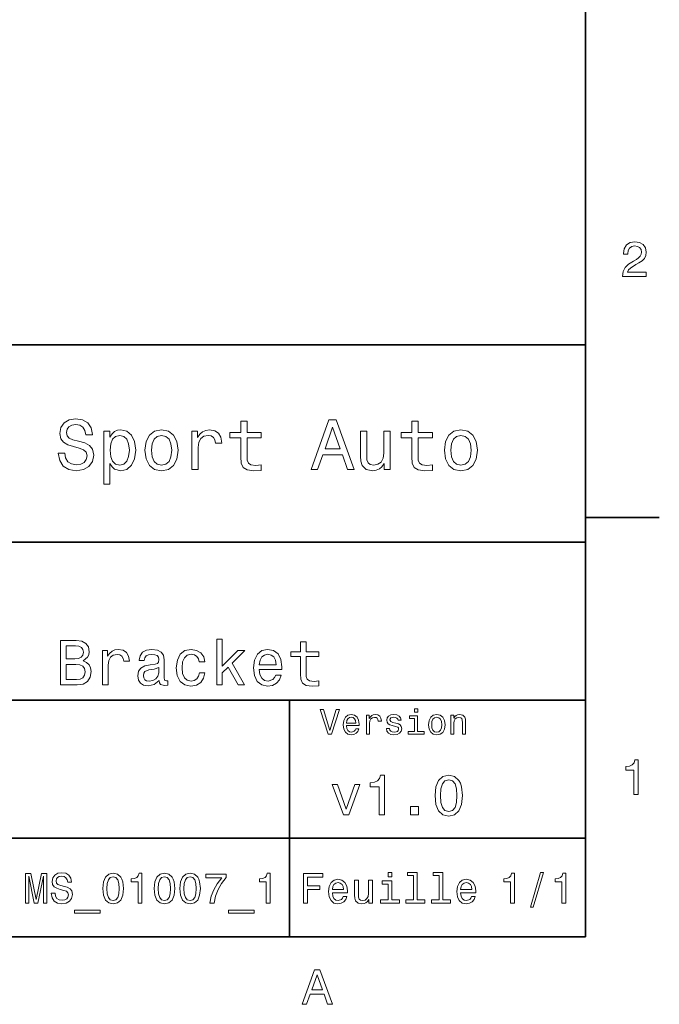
# Model space of a CAD drawing. Extents: x 0 to 297, y 0 to 210.
# Tile 8 of 9: x 230 to 294, y 3 to 103. Entities that reach past the tile are written whole.
import ezdxf

# ---------------------------------------------------------------- set-up
doc = ezdxf.new("R2010")
doc.units = 0

msp = doc.modelspace()

# ---------------------------------------------------------------- linework, layer by layer
at = {"color": 7, "lineweight": 35}
for p, q in [((287, 10), (287, 200)), ((97, 70), (287, 70)), ((287, 70), (287, 10)), ((162, 50), (287, 50)), ((162, 34), (287, 34)), ((257, 10), (257, 34)), ((162, 20), (287, 20)), ((10, 10), (287, 10)), ((97, 10), (287, 10))]:
    msp.add_line(p, q, dxfattribs=at)
at = {"color": 7, "lineweight": 35, "ltscale": 0.1875}
msp.add_line((287, 52.5), (294.5, 52.5), dxfattribs=at)
at = {"color": 7, "lineweight": 13}
for points in [[(290.76947, 76.916786), (293.175079, 76.916786), (293.175079, 77.350502), (291.273773, 77.350502), (291.3797, 77.587532), (291.561249, 77.784218), (292.121033, 78.142288), (292.418579, 78.293587), (292.751434, 78.510445), (292.988464, 78.762604), (293.124634, 79.060158), (293.175079, 79.398056), (293.089355, 79.821686), (292.852325, 80.154541), (292.489197, 80.366356), (292.020172, 80.442001), (291.536041, 80.35627), (291.167877, 80.119232), (290.930847, 79.740997), (290.850159, 79.241714), (290.850159, 79.171112), (291.309082, 79.171112), (291.309082, 79.211456), (291.354462, 79.554398), (291.490631, 79.806557), (291.707489, 79.967941), (291.994965, 80.023415), (292.287476, 79.972984), (292.504333, 79.846901), (292.645538, 79.650215), (292.695984, 79.403099), (292.660675, 79.171112), (292.56485, 78.974426), (292.403473, 78.802956), (292.181549, 78.651657), (291.884003, 78.490273), (291.389771, 78.177589), (291.041779, 77.844742), (290.835022, 77.441284), (290.76947, 76.931915)], [(234.20462, 59.030979), (233.548996, 59.030979), (233.693085, 58.267288), (234.053314, 57.70533), (234.608078, 57.366714), (235.357361, 57.244236), (236.099426, 57.359509), (236.654175, 57.67651), (237.007202, 58.17363), (237.136902, 58.82925), (237.028824, 59.420029), (236.726227, 59.801872), (236.236313, 60.054031), (235.580704, 60.241352), (235.018738, 60.378242), (234.651306, 60.536743), (234.442368, 60.767288), (234.377533, 61.127522), (234.442368, 61.451729), (234.629684, 61.696686), (234.917877, 61.862389), (235.314133, 61.920029), (235.71759, 61.84798), (236.034592, 61.653458), (236.24353, 61.32925), (236.344391, 60.889767), (237, 60.889767), (237, 60.904179), (236.884735, 61.581409), (236.546112, 62.085732), (236.01297, 62.402737), (235.292511, 62.510807), (234.644104, 62.402737), (234.139771, 62.100143), (233.815567, 61.631844), (233.700287, 61.026657), (233.793961, 60.486309), (234.067734, 60.118874), (234.5, 59.873917), (235.09079, 59.6866), (235.674362, 59.520893), (236.113831, 59.362389), (236.380402, 59.131844), (236.47406, 58.757202), (236.387619, 58.375359), (236.164276, 58.087173), (235.825653, 57.907059), (235.386169, 57.849422), (234.896255, 57.928673), (234.521622, 58.159222), (234.283875, 58.533859)], [(252.05043, 60.579971), (252.05043, 58.64193), (252.093658, 58.015129), (252.29538, 57.582851), (252.698853, 57.330688), (253.383286, 57.244236), (254.132568, 57.280258), (254.132568, 57.827808), (253.585022, 57.78458), (253.087891, 57.842216), (252.82132, 58.022331), (252.706055, 58.324928), (252.684448, 58.75), (252.684448, 60.579971), (254.132568, 60.579971), (254.132568, 61.120316), (252.684448, 61.120316), (252.684448, 62.251438), (252.05043, 62.251438), (252.05043, 61.120316), (250.955322, 61.120316), (250.955322, 60.579971)], [(259.175781, 57.381123), (259.838623, 57.381123), (260.364563, 58.850864), (262.360229, 58.850864), (262.886169, 57.381123), (263.563416, 57.381123), (261.733429, 62.388329), (260.998566, 62.388329)], [(269.399109, 60.579971), (269.399109, 58.64193), (269.442352, 58.015129), (269.644073, 57.582851), (270.047546, 57.330688), (270.731995, 57.244236), (271.481262, 57.280258), (271.481262, 57.827808), (270.933716, 57.78458), (270.436584, 57.842216), (270.170013, 58.022331), (270.054749, 58.324928), (270.033142, 58.75), (270.033142, 60.579971), (271.481262, 60.579971), (271.481262, 61.120316), (270.033142, 61.120316), (270.033142, 62.251438), (269.399109, 62.251438), (269.399109, 61.120316), (268.304016, 61.120316), (268.304016, 60.579971)], [(238.786743, 60.652016), (238.786743, 61.25), (238.15274, 61.25), (238.15274, 55.882565), (238.786743, 55.882565), (238.786743, 57.971901), (239.010101, 57.633286), (239.262253, 57.409943), (239.896271, 57.244236), (240.50145, 57.381123), (240.976959, 57.791786), (241.286743, 58.440201), (241.402023, 59.319164), (241.286743, 60.190922), (240.976959, 60.839336), (240.50145, 61.242794), (239.896271, 61.386887), (239.550446, 61.343658), (239.255051, 61.206772), (239.002899, 60.976223)], [(242.338623, 59.311958), (242.453888, 58.432995), (242.785309, 57.78458), (243.311249, 57.381123), (244.017303, 57.244236), (244.716141, 57.381123), (245.242081, 57.777374), (245.573486, 58.425793), (245.695969, 59.311958), (245.573486, 60.190922), (245.242081, 60.846542), (244.716141, 61.242794), (244.017303, 61.386887), (243.311249, 61.242794), (242.785309, 60.839336), (242.453888, 60.190922)], [(247.100861, 57.381123), (247.734863, 57.381123), (247.734863, 59.592937), (247.799713, 60.12608), (247.994232, 60.507923), (248.311249, 60.738472), (248.736313, 60.817722), (249.053314, 60.767288), (249.291077, 60.623199), (249.435165, 60.378242), (249.485596, 60.046829), (250.126801, 60.046829), (250.040344, 60.630402), (249.802597, 61.048271), (249.406342, 61.30043), (248.865997, 61.386887), (248.498566, 61.32925), (248.181549, 61.185158), (247.900574, 60.940201), (247.677246, 60.608788), (247.677246, 61.25), (247.100861, 61.25)], [(260.595093, 59.463257), (261.365997, 61.667866), (262.136902, 59.463257)], [(267.194519, 61.25), (266.560516, 61.25), (266.560516, 59.016571), (266.488464, 58.497837), (266.279541, 58.123196), (265.955322, 57.892651), (265.530243, 57.820602), (265.19165, 57.878242), (264.975494, 58.051151), (264.853027, 58.346542), (264.824219, 58.764408), (264.824219, 61.25), (264.190186, 61.25), (264.190186, 58.706772), (264.211792, 58.195244), (264.348694, 57.770172), (264.766571, 57.381123), (265.436584, 57.244236), (265.796814, 57.294666), (266.106628, 57.424351), (266.373199, 57.647694), (266.589325, 57.971901), (266.589325, 57.381123), (267.194519, 57.381123)], [(272.698853, 59.311958), (272.814117, 58.432995), (273.145508, 57.78458), (273.671448, 57.381123), (274.377502, 57.244236), (275.076355, 57.381123), (275.602295, 57.777374), (275.933716, 58.425793), (276.056183, 59.311958), (275.933716, 60.190922), (275.602295, 60.846542), (275.076355, 61.242794), (274.377502, 61.386887), (273.671448, 61.242794), (273.145508, 60.839336), (272.814117, 60.190922)], [(239.788193, 57.8134), (239.363129, 57.907059), (239.053314, 58.195244), (238.858795, 58.663544), (238.793945, 59.319164), (238.858795, 59.967579), (239.053314, 60.435879), (239.363129, 60.716858), (239.788193, 60.817722), (240.177246, 60.716858), (240.48703, 60.428673), (240.681564, 59.960373), (240.753601, 59.319164), (240.681564, 58.67075), (240.48703, 58.195244), (240.177246, 57.907059)], [(242.98703, 59.319164), (243.05188, 59.967579), (243.253601, 60.435879), (243.57782, 60.72406), (244.017303, 60.824928), (244.449585, 60.72406), (244.773773, 60.443081), (244.97551, 59.967579), (245.047546, 59.319164), (244.97551, 58.663544), (244.773773, 58.188038), (244.449585, 57.899853), (244.017303, 57.806194), (243.57782, 57.899853), (243.253601, 58.188038), (243.05188, 58.663544)], [(273.34726, 59.319164), (273.412109, 59.967579), (273.613831, 60.435879), (273.938019, 60.72406), (274.377502, 60.824928), (274.809784, 60.72406), (275.134003, 60.443081), (275.335724, 59.967579), (275.407776, 59.319164), (275.335724, 58.663544), (275.134003, 58.188038), (274.809784, 57.899853), (274.377502, 57.806194), (273.938019, 57.899853), (273.613831, 58.188038), (273.412109, 58.663544)], [(236.069168, 37.961815), (236.523056, 38.337894), (236.639771, 38.590778), (236.67868, 38.902016), (236.594391, 39.388329), (236.341507, 39.738472), (235.932999, 39.95245), (235.362396, 40.030258), (233.760803, 40.030258), (233.760803, 35.530258), (235.453171, 35.530258), (236.056198, 35.621037), (236.503601, 35.886887), (236.782425, 36.308357), (236.879684, 36.87896), (236.82132, 37.261528), (236.66571, 37.57925), (236.412827, 37.812679)], [(249.608063, 35.530258), (250.17868, 35.530258), (250.17868, 36.755764), (250.775208, 37.332851), (251.799713, 35.530258), (252.44165, 35.530258), (251.164261, 37.728386), (252.47406, 39.012245), (251.754318, 39.012245), (250.17868, 37.443081), (250.17868, 40.185879), (249.608063, 40.185879)], [(258.102295, 38.409222), (258.102295, 36.664986), (258.141205, 36.100864), (258.322754, 35.711815), (258.685883, 35.484871), (259.30188, 35.407059), (259.976227, 35.43948), (259.976227, 35.932274), (259.483429, 35.893372), (259.036011, 35.945244), (258.796112, 36.107349), (258.692383, 36.379681), (258.672913, 36.762245), (258.672913, 38.409222), (259.976227, 38.409222), (259.976227, 38.895531), (258.672913, 38.895531), (258.672913, 39.913544), (258.102295, 39.913544), (258.102295, 38.895531), (257.116699, 38.895531), (257.116699, 38.409222)], [(235.239197, 38.162823), (234.357361, 38.162823), (234.357361, 39.492073), (235.291077, 39.492073), (235.641205, 39.453171), (235.887604, 39.336452), (236.036743, 39.135445), (236.088623, 38.837173), (236.030258, 38.538902), (235.874634, 38.331409), (235.608795, 38.201729)], [(238.033859, 35.530258), (238.604462, 35.530258), (238.604462, 37.520893), (238.662827, 38.000721), (238.837891, 38.344379), (239.123199, 38.551872), (239.505768, 38.623199), (239.791077, 38.577808), (240.005051, 38.448124), (240.134735, 38.227665), (240.180115, 37.929394), (240.757202, 37.929394), (240.679398, 38.454609), (240.465424, 38.830692), (240.108795, 39.057636), (239.622482, 39.135445), (239.291794, 39.083572), (239.006485, 38.953888), (238.753601, 38.733429), (238.552597, 38.435158), (238.552597, 39.012245), (238.033859, 39.012245)], [(243.791794, 35.98415), (243.791794, 35.964695), (243.824203, 35.744236), (243.921478, 35.588615), (244.329971, 35.465416), (244.647705, 35.517288), (244.647705, 35.958214), (244.511536, 35.938759), (244.329971, 36.023052), (244.297546, 36.282421), (244.297546, 38.085014), (244.219742, 38.545387), (243.992798, 38.869595), (243.59726, 39.064121), (243.039627, 39.135445), (242.494965, 39.057636), (242.092941, 38.837173), (241.840057, 38.493515), (241.755768, 38.039623), (241.755768, 38.000721), (242.268005, 38.000721), (242.3134, 38.273052), (242.456055, 38.467579), (242.689484, 38.584293), (243.020172, 38.629681), (243.337891, 38.59726), (243.56485, 38.5), (243.701019, 38.331409), (243.746399, 38.09798), (243.720459, 37.825645), (243.616714, 37.68948), (243.357346, 37.624638), (242.871033, 37.572765), (242.3134, 37.456051), (241.917877, 37.248558), (241.684448, 36.924351), (241.613113, 36.444523), (241.677948, 36.016571), (241.878967, 35.698845), (242.203171, 35.497837), (242.650574, 35.426514), (243.253601, 35.562679)], [(247.844391, 37.858067), (248.408508, 37.858067), (248.291779, 38.376801), (248.01297, 38.785301), (247.578522, 39.038185), (247.014404, 39.135445), (246.391937, 39.005764), (245.918594, 38.642651), (245.620316, 38.052593), (245.516571, 37.261528), (245.613831, 36.476944), (245.905624, 35.893372), (246.365997, 35.530258), (246.994965, 35.407059), (247.552597, 35.504322), (247.98703, 35.776657), (248.285309, 36.204609), (248.414978, 36.775215), (247.870316, 36.775215), (247.773056, 36.412102), (247.591492, 36.139767), (247.332138, 35.97118), (247.014404, 35.919308), (246.618881, 36.003601), (246.333572, 36.262966), (246.158508, 36.684437), (246.100143, 37.280979), (246.158508, 37.864552), (246.340057, 38.286022), (246.631836, 38.545387), (247.014404, 38.636166), (247.351593, 38.577808), (247.604462, 38.428673), (247.773056, 38.182274)], [(253.932999, 37.105907), (256.215424, 37.105907), (256.221893, 37.371758), (256.118164, 38.117435), (255.832855, 38.675072), (255.378967, 39.012245), (254.77594, 39.135445), (254.185883, 39.005764), (253.731995, 38.642651), (253.440201, 38.052593), (253.336456, 37.274494), (253.433716, 36.476944), (253.72551, 35.893372), (254.172913, 35.530258), (254.756485, 35.407059), (255.262238, 35.491352), (255.677231, 35.711815), (255.981995, 36.061958), (256.157043, 36.528816), (255.592941, 36.528816), (255.476227, 36.269451), (255.307648, 36.074928), (254.82782, 35.919308), (254.458221, 35.990631), (254.179398, 36.217579), (253.997833, 36.587173), (253.932999, 37.086452)], [(253.932999, 37.585735), (254.004318, 38.033138), (254.179398, 38.363831), (254.445251, 38.564842), (254.79538, 38.636166), (255.139038, 38.564842), (255.404907, 38.363831), (255.567001, 38.033138), (255.625366, 37.585735)], [(235.381851, 36.068443), (234.357361, 36.068443), (234.357361, 37.618156), (235.323486, 37.618156), (235.731995, 37.572765), (236.023773, 37.4366), (236.198853, 37.203171), (236.257202, 36.865993), (236.198853, 36.509365), (236.036743, 36.262966), (235.764404, 36.113831)], [(243.726944, 36.749279), (243.649139, 36.412102), (243.44165, 36.152737), (243.130402, 35.98415), (242.747833, 35.925793), (242.501434, 35.958214), (242.32637, 36.061958), (242.216141, 36.243515), (242.183716, 36.496395), (242.209656, 36.723343), (242.3134, 36.885445), (242.728394, 37.067001), (243.253601, 37.14481), (243.726944, 37.30043)], [(261.71109, 33.03458), (261.08429, 30.905619), (260.439484, 33.03458), (260.09726, 33.03458), (260.904175, 30.530979), (261.264404, 30.530979), (262.053314, 33.03458)], [(269.992798, 33.117435), (269.657776, 33.117435), (269.657776, 32.757202), (269.992798, 32.757202)], [(262.784576, 31.40634), (264.052582, 31.40634), (264.056183, 31.554033), (263.998566, 31.9683), (263.840057, 32.278099), (263.587891, 32.465416), (263.252869, 32.533859), (262.925079, 32.461815), (262.672913, 32.260086), (262.510803, 31.932276), (262.453156, 31.5), (262.507202, 31.056915), (262.669312, 30.732708), (262.917877, 30.530979), (263.242065, 30.462536), (263.523041, 30.509365), (263.753601, 30.631844), (263.922913, 30.826368), (264.020172, 31.085733), (263.706787, 31.085733), (263.641937, 30.941643), (263.548279, 30.833572), (263.281708, 30.747118), (263.076355, 30.786743), (262.921478, 30.912823), (262.820618, 31.118155), (262.784576, 31.395533)], [(262.784576, 31.672911), (262.824219, 31.921469), (262.921478, 32.105186), (263.069153, 32.216858), (263.263702, 32.256485), (263.45462, 32.216858), (263.602295, 32.105186), (263.692352, 31.921469), (263.724792, 31.672911)], [(264.794678, 30.530979), (265.111664, 30.530979), (265.111664, 31.636887), (265.144104, 31.903458), (265.241364, 32.094379), (265.399841, 32.209652), (265.612396, 32.249279), (265.770905, 32.224064), (265.889771, 32.152016), (265.961823, 32.029537), (265.98703, 31.863832), (266.307648, 31.863832), (266.264404, 32.155621), (266.145538, 32.364552), (265.947418, 32.490635), (265.677246, 32.533859), (265.49353, 32.505043), (265.335022, 32.432995), (265.194519, 32.310516), (265.082855, 32.144814), (265.082855, 32.465416), (264.794678, 32.465416)], [(267.791779, 31.658501), (267.485596, 31.730547), (267.258636, 31.8134), (267.182983, 31.982708), (267.20462, 32.101585), (267.280273, 32.188038), (267.40274, 32.242073), (267.579254, 32.263687), (267.748566, 32.242073), (267.881836, 32.177231), (267.968292, 32.079971), (268.004333, 31.950287), (268.314117, 31.950287), (268.314117, 31.957493), (268.260101, 32.191643), (268.112396, 32.375359), (267.881836, 32.490635), (267.579254, 32.533859), (267.273041, 32.490635), (267.049713, 32.371758), (266.90921, 32.195244), (266.865997, 31.971901), (266.898407, 31.755764), (266.999268, 31.604465), (267.164978, 31.496397), (267.406342, 31.420748), (267.759369, 31.334293), (267.975494, 31.244236), (268.033142, 31.17219), (268.054749, 31.064121), (268.022339, 30.930836), (267.935883, 30.829971), (267.79538, 30.765129), (267.608063, 30.743515), (267.409943, 30.765129), (267.265839, 30.840778), (267.168579, 30.963255), (267.128967, 31.132565), (266.822754, 31.132565), (266.873199, 30.844379), (267.020905, 30.635447), (267.255035, 30.509365), (267.579254, 30.462536), (267.917877, 30.509365), (268.166412, 30.635447), (268.317719, 30.837175), (268.371765, 31.100143), (268.332123, 31.327089), (268.220459, 31.481987), (268.036743, 31.582851)], [(269.981995, 30.79755), (269.981995, 32.400574), (269.167877, 32.400574), (269.167877, 32.130402), (269.664978, 32.130402), (269.664978, 30.79755), (269.016571, 30.79755), (269.016571, 30.530979), (270.637604, 30.530979), (270.637604, 30.79755)], [(271.087891, 31.496397), (271.145538, 31.056915), (271.311249, 30.732708), (271.574219, 30.530979), (271.927246, 30.462536), (272.276672, 30.530979), (272.539612, 30.729107), (272.705322, 31.053314), (272.766571, 31.496397), (272.705322, 31.935879), (272.539612, 32.263687), (272.276672, 32.461815), (271.927246, 32.533859), (271.574219, 32.461815), (271.311249, 32.260086), (271.145538, 31.935879)], [(271.412109, 31.5), (271.444519, 31.824207), (271.54538, 32.058357), (271.707489, 32.20245), (271.927246, 32.25288), (272.143372, 32.20245), (272.305481, 32.061958), (272.406342, 31.824207), (272.442352, 31.5), (272.406342, 31.17219), (272.305481, 30.934437), (272.143372, 30.790344), (271.927246, 30.743515), (271.707489, 30.790344), (271.54538, 30.934437), (271.444519, 31.17219)], [(273.350159, 30.530979), (273.667145, 30.530979), (273.667145, 31.647694), (273.699554, 31.903458), (273.804047, 32.090778), (273.966125, 32.206051), (274.182281, 32.249279), (274.355194, 32.213257), (274.463257, 32.115993), (274.517303, 31.95389), (274.535309, 31.737751), (274.535309, 30.530979), (274.852295, 30.530979), (274.852295, 31.802593), (274.837891, 32.058357), (274.773041, 32.270893), (274.560516, 32.465416), (274.229095, 32.533859), (274.04538, 32.508644), (273.890503, 32.440201), (273.757202, 32.324928), (273.65274, 32.170029), (273.65274, 32.465416), (273.350159, 32.465416)], [(291.909241, 24.416786), (292.368164, 24.416786), (292.368164, 27.942001), (292.025208, 27.942001), (291.934448, 27.634365), (291.752899, 27.427593), (291.475525, 27.306557), (291.092224, 27.266211), (291.092224, 26.90814), (291.909241, 26.90814)], [(266.100861, 22.360231), (266.625366, 22.360231), (266.625366, 26.38905), (266.233429, 26.38905), (266.129669, 26.037464), (265.92218, 25.801153), (265.605194, 25.662825), (265.167145, 25.616714), (265.167145, 25.207493), (266.100861, 25.207493)], [(271.755035, 24.314121), (271.841492, 23.409224), (272.112396, 22.763689), (272.544678, 22.371759), (273.144104, 22.244957), (273.737762, 22.371759), (274.170044, 22.763689), (274.43515, 23.409224), (274.527374, 24.314121), (274.43515, 25.213257), (274.325653, 25.570606), (274.170044, 25.864553), (273.737762, 26.256485), (273.144104, 26.38905), (272.544678, 26.256485), (272.112396, 25.858791), (271.841492, 25.213257)], [(262.469727, 22.360231), (263.005768, 22.360231), (264.135437, 25.455332), (263.610962, 25.455332), (262.740631, 22.959656), (261.853027, 25.455332), (261.322754, 25.455332)], [(272.30835, 24.314121), (272.354462, 25.011528), (272.498566, 25.51297), (272.757935, 25.806917), (273.144104, 25.910664), (273.524506, 25.806917), (273.783875, 25.51297), (273.927948, 25.011528), (273.97406, 24.314121), (273.927948, 23.610952), (273.783875, 23.10951), (273.524506, 22.815563), (273.144104, 22.717581), (272.757935, 22.815563), (272.498566, 23.10951), (272.354462, 23.610952)], [(269.276672, 22.360231), (270.072052, 22.360231), (270.072052, 23.219021), (269.276672, 23.219021)], [(230.220459, 13.428675), (230.553314, 13.428675), (230.553314, 16.152018), (231.11528, 13.428675), (231.48703, 13.428675), (232.044662, 16.152018), (232.044662, 13.428675), (232.381851, 13.428675), (232.381851, 16.428675), (231.854462, 16.428675), (231.301147, 13.783141), (230.752167, 16.428675), (230.220459, 16.428675)], [(233.220459, 14.418589), (232.827087, 14.418589), (232.913544, 13.960375), (233.129684, 13.623199), (233.46254, 13.42003), (233.912109, 13.346542), (234.357346, 13.415707), (234.690201, 13.605908), (234.902023, 13.904179), (234.979828, 14.297551), (234.914978, 14.652018), (234.733429, 14.881124), (234.439484, 15.032421), (234.046112, 15.144814), (233.708939, 15.226946), (233.48848, 15.322046), (233.363113, 15.460375), (233.324203, 15.676514), (233.363113, 15.871038), (233.47551, 16.018013), (233.648422, 16.117435), (233.886169, 16.152018), (234.128235, 16.108789), (234.318451, 15.992075), (234.443802, 15.797551), (234.504318, 15.533862), (234.89769, 15.533862), (234.89769, 15.542507), (234.828537, 15.948848), (234.625366, 16.251442), (234.305481, 16.441643), (233.873199, 16.506485), (233.484146, 16.441643), (233.181549, 16.260086), (232.98703, 15.979107), (232.917862, 15.615994), (232.97406, 15.291787), (233.138336, 15.071326), (233.39769, 14.924352), (233.752167, 14.81196), (234.10231, 14.712537), (234.365997, 14.617435), (234.52594, 14.479107), (234.582138, 14.254323), (234.530258, 14.025216), (234.396255, 13.852305), (234.193085, 13.744237), (233.929398, 13.709655), (233.635452, 13.757205), (233.41066, 13.895534), (233.268005, 14.120317)], [(238.066284, 14.894093), (238.131119, 14.215418), (238.33429, 13.731268), (238.658508, 13.43732), (239.108063, 13.342219), (239.553314, 13.43732), (239.877518, 13.731268), (240.07637, 14.215418), (240.145538, 14.894093), (240.07637, 15.568444), (239.994232, 15.836456), (239.877518, 16.056917), (239.553314, 16.350864), (239.108063, 16.450289), (238.658508, 16.350864), (238.33429, 16.052593), (238.131119, 15.568444)], [(238.481262, 14.894093), (238.515854, 15.417148), (238.623917, 15.793228), (238.818451, 16.013689), (239.108063, 16.091499), (239.393372, 16.013689), (239.587891, 15.793228), (239.695969, 15.417148), (239.730545, 14.894093), (239.695969, 14.366715), (239.587891, 13.990634), (239.393372, 13.770173), (239.108063, 13.696686), (238.818451, 13.770173), (238.623917, 13.990634), (238.515854, 14.366715)], [(241.632568, 13.428675), (242.02594, 13.428675), (242.02594, 16.450289), (241.731995, 16.450289), (241.654175, 16.1866), (241.498566, 16.009367), (241.260803, 15.905621), (240.932281, 15.871038), (240.932281, 15.564121), (241.632568, 15.564121)], [(243.270889, 14.894093), (243.335739, 14.215418), (243.53891, 13.731268), (243.863113, 13.43732), (244.312683, 13.342219), (244.757919, 13.43732), (245.082138, 13.731268), (245.280975, 14.215418), (245.350143, 14.894093), (245.280975, 15.568444), (245.198853, 15.836456), (245.082138, 16.056917), (244.757919, 16.350864), (244.312683, 16.450289), (243.863113, 16.350864), (243.53891, 16.052593), (243.335739, 15.568444)], [(243.685883, 14.894093), (243.720459, 15.417148), (243.828537, 15.793228), (244.023056, 16.013689), (244.312683, 16.091499), (244.597977, 16.013689), (244.792511, 15.793228), (244.900574, 15.417148), (244.935165, 14.894093), (244.900574, 14.366715), (244.792511, 13.990634), (244.597977, 13.770173), (244.312683, 13.696686), (244.023056, 13.770173), (243.828537, 13.990634), (243.720459, 14.366715)], [(245.873199, 14.894093), (245.938034, 14.215418), (246.141205, 13.731268), (246.465424, 13.43732), (246.914978, 13.342219), (247.360229, 13.43732), (247.684433, 13.731268), (247.883286, 14.215418), (247.952454, 14.894093), (247.883286, 15.568444), (247.801147, 15.836456), (247.684433, 16.056917), (247.360229, 16.350864), (246.914978, 16.450289), (246.465424, 16.350864), (246.141205, 16.052593), (245.938034, 15.568444)], [(246.288177, 14.894093), (246.322769, 15.417148), (246.430832, 15.793228), (246.625366, 16.013689), (246.914978, 16.091499), (247.200287, 16.013689), (247.394806, 15.793228), (247.502884, 15.417148), (247.53746, 14.894093), (247.502884, 14.366715), (247.394806, 13.990634), (247.200287, 13.770173), (246.914978, 13.696686), (246.625366, 13.770173), (246.430832, 13.990634), (246.322769, 14.366715)], [(248.916428, 13.428675), (249.353027, 13.428675), (249.495682, 14.141932), (249.746399, 14.807637), (250.100861, 15.425793), (250.5634, 16.005043), (250.5634, 16.363834), (248.505768, 16.363834), (248.505768, 15.970462), (250.148422, 15.970462), (249.672913, 15.386889), (249.314117, 14.777378), (249.0634, 14.128963)], [(254.644089, 13.428675), (255.03746, 13.428675), (255.03746, 16.450289), (254.743515, 16.450289), (254.66571, 16.1866), (254.510086, 16.009367), (254.272339, 15.905621), (253.943802, 15.871038), (253.943802, 15.564121), (254.644089, 15.564121)], [(258.414978, 13.428675), (258.817017, 13.428675), (258.817017, 14.807637), (260.079254, 14.807637), (260.079254, 15.166427), (258.817017, 15.166427), (258.817017, 16.065563), (260.368866, 16.065563), (260.368866, 16.428675), (258.414978, 16.428675)], [(267.389038, 16.532421), (266.98703, 16.532421), (266.98703, 16.100145), (267.389038, 16.100145)], [(269.572052, 16.212536), (269.572052, 13.748559), (268.789612, 13.748559), (268.789612, 13.428675), (270.73056, 13.428675), (270.73056, 13.748559), (269.952454, 13.748559), (269.952454, 16.532421), (268.975494, 16.532421), (268.975494, 16.212536)], [(272.174347, 16.212536), (272.174347, 13.748559), (271.391937, 13.748559), (271.391937, 13.428675), (273.332855, 13.428675), (273.332855, 13.748559), (272.554749, 13.748559), (272.554749, 16.532421), (271.57782, 16.532421), (271.57782, 16.212536)], [(279.416443, 13.428675), (279.809814, 13.428675), (279.809814, 16.450289), (279.515839, 16.450289), (279.438049, 16.1866), (279.28241, 16.009367), (279.044678, 15.905621), (278.716125, 15.871038), (278.716125, 15.564121), (279.416443, 15.564121)], [(281.42218, 13.026657), (281.720459, 13.026657), (282.766571, 16.510807), (282.463989, 16.510807)], [(284.621033, 13.428675), (285.014404, 13.428675), (285.014404, 16.450289), (284.720459, 16.450289), (284.642639, 16.1866), (284.48703, 16.009367), (284.249268, 15.905621), (283.920746, 15.871038), (283.920746, 15.564121), (284.621033, 15.564121)], [(261.341492, 14.479107), (262.863098, 14.479107), (262.867432, 14.656341), (262.798279, 15.153459), (262.608063, 15.525217), (262.305481, 15.75), (261.903473, 15.832133), (261.510101, 15.745678), (261.207489, 15.503603), (261.01297, 15.110231), (260.943817, 14.591499), (261.008636, 14.059798), (261.203156, 13.67075), (261.501434, 13.428675), (261.890503, 13.346542), (262.227661, 13.402739), (262.504333, 13.549712), (262.707489, 13.783141), (262.824219, 14.09438), (262.44812, 14.09438), (262.370331, 13.92147), (262.257935, 13.791787), (261.938049, 13.688041), (261.69165, 13.735591), (261.505768, 13.886888), (261.384735, 14.133286), (261.341492, 14.466139)], [(261.341492, 14.798992), (261.389038, 15.097262), (261.505768, 15.317724), (261.682983, 15.45173), (261.916412, 15.49928), (262.145538, 15.45173), (262.322754, 15.317724), (262.430847, 15.097262), (262.469727, 14.798992)], [(265.400574, 15.75), (265.020172, 15.75), (265.020172, 14.409943), (264.976959, 14.098703), (264.851593, 13.873919), (264.657074, 13.735591), (264.402008, 13.692364), (264.198853, 13.726946), (264.069153, 13.830692), (263.995667, 14.007925), (263.978394, 14.258646), (263.978394, 15.75), (263.597992, 15.75), (263.597992, 14.224064), (263.610962, 13.917148), (263.693085, 13.662104), (263.943817, 13.428675), (264.345825, 13.346542), (264.561951, 13.376801), (264.747833, 13.454611), (264.907776, 13.588617), (265.037476, 13.783141), (265.037476, 13.428675), (265.400574, 13.428675)], [(267.376068, 13.748559), (267.376068, 15.672191), (266.399139, 15.672191), (266.399139, 15.347983), (266.995667, 15.347983), (266.995667, 13.748559), (266.21759, 13.748559), (266.21759, 13.428675), (268.162811, 13.428675), (268.162811, 13.748559)], [(274.353027, 14.479107), (275.874634, 14.479107), (275.878967, 14.656341), (275.809814, 15.153459), (275.619598, 15.525217), (275.317017, 15.75), (274.914978, 15.832133), (274.521606, 15.745678), (274.219025, 15.503603), (274.024506, 15.110231), (273.955322, 14.591499), (274.020172, 14.059798), (274.214691, 13.67075), (274.51297, 13.428675), (274.902008, 13.346542), (275.239197, 13.402739), (275.515839, 13.549712), (275.719025, 13.783141), (275.835724, 14.09438), (275.459656, 14.09438), (275.381836, 13.92147), (275.26944, 13.791787), (274.949554, 13.688041), (274.703186, 13.735591), (274.517303, 13.886888), (274.39624, 14.133286), (274.353027, 14.466139)], [(274.353027, 14.798992), (274.400574, 15.097262), (274.517303, 15.317724), (274.694519, 15.45173), (274.927948, 15.49928), (275.157074, 15.45173), (275.33429, 15.317724), (275.442352, 15.097262), (275.481262, 14.798992)], [(235.204605, 12.711096), (235.204605, 12.408502), (237.806915, 12.408502), (237.806915, 12.711096)], [(250.818451, 12.711096), (250.818451, 12.408502), (253.420746, 12.408502), (253.420746, 12.711096)], [(258.266846, 3.166787), (258.730835, 3.166787), (259.098999, 4.195605), (260.495972, 4.195605), (260.864105, 3.166787), (261.338165, 3.166787), (260.05719, 6.67183), (259.542786, 6.67183)], [(259.260376, 4.624279), (259.799988, 6.167507), (260.33963, 4.624279)]]:
    msp.add_lwpolyline(points, close=True, dxfattribs=at)

doc.saveas('drawing.dxf')
